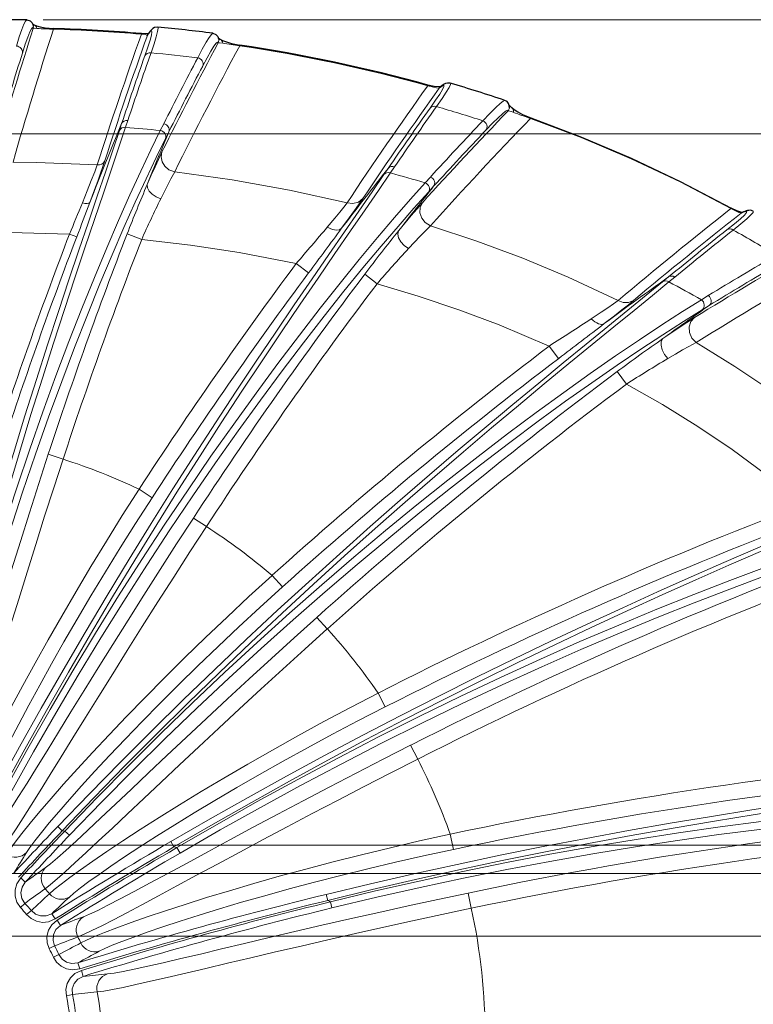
# Model space of a CAD drawing. Header units: millimetres. Extents: x 0 to 594, y 0 to 840.
# Tile 18 of 33: x 296 to 343, y 376 to 439. Entities that reach past the tile are written whole.
import ezdxf

# ---------------------------------------------------------------- set-up
doc = ezdxf.new("R2010")
doc.units = ezdxf.units.MM
doc.styles.add('Default', font='txt')
doc.dimstyles.new('ISO', dxfattribs={"dimtxt": 3.5, "dimasz": 4.375, "dimexe": 2.1, "dimexo": 1.05, "dimgap": 1.75, "dimtad": 1, "dimdsep": 46, "dimtxsty": 'Default', "dimblk": 'CLOSED', "dimcen": 0.09, "dimclrt": 13, "dimadec": 0, "dimazin": 0, "dimtfac": 0.4, "dimtdec": 3, "dimtofl": 0, "dimtmove": 0, "dimatfit": 3, "dimldrblk": 'CLOSED', "dimfxl": 0, "dimtolj": 1, "dimarcsym": 0})

# ---------------------------------------------------------------- blocks, each defined once
blk = doc.blocks.new('_CLOSED')
at = {"color": 0, "linetype": 'ByBlock', "lineweight": -2}
for p, q in [((-1, 0.166667), (0, 0)), ((-1, 0.166667), (-1, -0.166667)), ((0, 0), (-1, -0.166667)), ((0, 0), (-1, 0))]:
    blk.add_line(p, q, dxfattribs=at)
blk = doc.blocks.new('*D10')
at = {"color": 0, "linetype": 'Continuous', "lineweight": -2}
for p, q in [((277.761, 386.45), (494.884, 386.45)), ((492.784, 382.075), (492.784, 366.154)), ((277.761, 361.779), (494.884, 361.779))]:
    blk.add_line(p, q, dxfattribs=at)
at = {"layer": 'Defpoints', "color": 0}
for p in [(276.711, 386.45), (276.711, 361.779), (492.784, 361.779)]:
    blk.add_point(p, dxfattribs=at)
at = {"color": 0, "lineweight": -2, "xscale": 4.375, "yscale": 4.375, "zscale": 4.375}
for p, rotation in [((492.784, 386.45), 90.00000000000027), ((492.784, 361.779), 270.0000000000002)]:
    blk.add_blockref('_CLOSED', p, dxfattribs=dict(at, rotation=rotation))
at = {"color": 0, "lineweight": 0, "insert": (489.284, 374.114), "char_height": 3.5, "attachment_point": 5, "rotation": 90, "style": 'Default'}
blk.add_mtext('\\A1;24.7', dxfattribs=at)
blk = doc.blocks.new('*D11')
at = {"color": 0, "linetype": 'Continuous', "lineweight": -2}
for p, q in [((248.023, 380.614), (459.407, 380.614)), ((457.307, 376.239), (457.307, 371.989)), ((248.023, 367.614), (459.407, 367.614))]:
    blk.add_line(p, q, dxfattribs=at)
at = {"layer": 'Defpoints', "color": 0}
for p in [(246.973, 380.614), (246.973, 367.614), (457.307, 367.614)]:
    blk.add_point(p, dxfattribs=at)
at = {"color": 0, "lineweight": -2, "xscale": 4.375, "yscale": 4.375, "zscale": 4.375}
for p, rotation in [((457.307, 380.614), 90), ((457.307, 367.614), 270)]:
    blk.add_blockref('_CLOSED', p, dxfattribs=dict(at, rotation=rotation))
at = {"color": 0, "lineweight": 0, "insert": (453.807, 374.114), "char_height": 3.5, "attachment_point": 5, "rotation": 90, "style": 'Default'}
blk.add_mtext('\\A1;13', dxfattribs=at)
blk = doc.blocks.new('*D12')
at = {"color": 0, "linetype": 'Continuous', "lineweight": -2}
for p, q in [((248.023, 384.614), (477.145, 384.614)), ((475.045, 380.239), (475.045, 367.989)), ((248.023, 363.614), (477.145, 363.614))]:
    blk.add_line(p, q, dxfattribs=at)
at = {"layer": 'Defpoints', "color": 0}
for p in [(246.973, 384.614), (246.973, 363.614), (475.045, 363.614)]:
    blk.add_point(p, dxfattribs=at)
at = {"color": 0, "lineweight": -2, "xscale": 4.375, "yscale": 4.375, "zscale": 4.375}
for p, rotation in [((475.045, 384.614), 90), ((475.045, 363.614), 270)]:
    blk.add_blockref('_CLOSED', p, dxfattribs=dict(at, rotation=rotation))
at = {"color": 0, "lineweight": 0, "insert": (471.545, 374.114), "char_height": 3.5, "attachment_point": 5, "rotation": 90, "style": 'Default'}
blk.add_mtext('\\A1;21', dxfattribs=at)
blk = doc.blocks.new('*D14')
at = {"color": 0, "linetype": 'Continuous', "lineweight": -2}
for p, q in [((248.011, 432.071), (512.555, 432.071)), ((510.455, 320.533), (510.455, 427.696)), ((248.011, 316.158), (512.555, 316.158))]:
    blk.add_line(p, q, dxfattribs=at)
at = {"layer": 'Defpoints', "color": 0}
for p in [(246.961, 432.071), (510.455, 432.071), (246.961, 316.158)]:
    blk.add_point(p, dxfattribs=at)
at = {"color": 0, "lineweight": -2, "xscale": 4.375, "yscale": 4.375, "zscale": 4.375}
for p, rotation in [((510.455, 432.071), 90.00003193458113), ((510.455, 316.158), 270.0000319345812)]:
    blk.add_blockref('_CLOSED', p, dxfattribs=dict(at, rotation=rotation))
at = {"color": 0, "lineweight": 0, "insert": (506.955, 374.114), "char_height": 3.5, "attachment_point": 5, "rotation": 90.00003, "style": 'Default'}
blk.add_mtext('\\A1;115.9', dxfattribs=at)
blk = doc.blocks.new('*D15')
at = {"color": 0, "linetype": 'Continuous', "lineweight": -2}
for p, q in [((297.521, 439.393), (541.681, 439.393)), ((539.581, 435.018), (539.581, 313.21)), ((297.521, 308.835), (541.681, 308.835))]:
    blk.add_line(p, q, dxfattribs=at)
at = {"layer": 'Defpoints', "color": 0}
for p in [(296.471, 439.393), (296.471, 308.835), (539.581, 308.835)]:
    blk.add_point(p, dxfattribs=at)
at = {"color": 0, "lineweight": -2, "xscale": 4.375, "yscale": 4.375, "zscale": 4.375}
for p, rotation in [((539.581, 439.393), 89.99998800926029), ((539.581, 308.835), 269.9999880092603)]:
    blk.add_blockref('_CLOSED', p, dxfattribs=dict(at, rotation=rotation))
at = {"color": 0, "lineweight": 0, "insert": (536.081, 374.114), "char_height": 3.5, "attachment_point": 5, "rotation": 89.99999, "style": 'Default'}
blk.add_mtext('\\A1;130.6', dxfattribs=at)
blk = doc.blocks.new('b', base_point=(70.359, 265.815))
at = {"color": 0, "linetype": 'Continuous', "lineweight": 30}
for p, q in [((296.898, 438.996), (296.898, 438.997)), ((304.252, 438.454), (304.288, 438.509))]:
    blk.add_line(p, q, dxfattribs=at)
at = {"color": 0, "linetype": 'Continuous', "lineweight": 0}
for p, q in [((298.194, 438.802), (298.195, 438.839)), ((303.84, 438.472), (303.843, 438.509)), ((304.218, 438.392), (304.255, 438.447)), ((310.147, 437.732), (310.153, 437.77)), ((322.228, 435.167), (322.238, 435.203)), ((322.961, 435.019), (322.967, 435.02)), ((302.57, 432.736), (302.422, 432.291)), ((302.969, 432.944), (302.821, 432.5)), ((328.821, 433.071), (328.834, 433.107)), ((305.053, 432.293), (305.272, 432.728)), ((305.384, 431.779), (305.603, 432.213)), ((319.685, 429.864), (319.413, 429.466)), ((320.093, 429.966), (319.821, 429.568)), ((322.052, 428.937), (322.394, 429.31)), ((322.262, 428.341), (322.603, 428.713)), ((341.693, 427.289), (341.711, 427.322)), ((342.353, 426.992), (342.356, 426.993)), ((299.684, 425.466), (299.218, 425.645)), ((303.856, 425.307), (302.924, 425.669)), ((314.577, 423.16), (313.775, 423.757)), ((318.972, 422.467), (318.175, 423.07)), ((337.688, 422.9), (337.306, 422.586)), ((338.09, 422.894), (337.708, 422.581)), ((339.794, 421.436), (340.238, 421.706)), ((339.846, 420.794), (340.288, 421.065)), ((330.63, 417.671), (330.026, 418.467)), ((334.978, 416.022), (334.381, 416.823)), ((297.86, 411.521), (298.81, 411.21)), ((303.689, 409.282), (304.526, 408.737)), ((307.173, 407.427), (308.01, 406.88)), ((312.224, 403.754), (312.892, 403.011)), ((315.109, 401.06), (315.776, 400.316)), ((319.038, 396.205), (319.491, 395.314)), ((321.127, 392.855), (321.579, 391.964)), ((298.465, 387.64), (298.754, 387.363)), ((298.754, 387.363), (298.925, 387.351)), ((299.213, 387.074), (298.925, 387.351)), ((305.728, 386.671), (305.929, 386.326)), ((323.665, 387.147), (323.871, 386.17)), ((305.929, 386.326), (306.119, 386.284)), ((306.32, 385.938), (306.119, 386.284)), ((296.091, 384.348), (296.384, 384.075)), ((315.703, 383.286), (315.798, 382.897)), ((315.798, 382.897), (315.98, 382.806)), ((324.815, 383.371), (325.02, 382.393)), ((296.071, 382.444), (296.361, 382.71)), ((296.468, 381.989), (296.771, 382.24)), ((316.074, 382.417), (315.98, 382.805)), ((298.297, 381.707), (298.085, 382.046)), ((298.431, 381.635), (298.643, 381.296)), ((297.918, 379.802), (298.268, 379.983)), ((298.184, 379.258), (298.542, 379.422)), ((299.879, 378.512), (299.761, 378.894)), ((299.988, 378.408), (300.106, 378.025)), ((299.019, 376.77), (299.403, 376.855))]:
    blk.add_line(p, q, dxfattribs=at)
for points in [[(295.808, 437.714), (295.995, 438.303), (296.157, 438.769), (296.29, 439.108), (296.394, 439.316), (296.471, 439.393)], [(296.194, 437.26), (296.38, 437.834), (296.54, 438.288), (296.673, 438.619), (296.776, 438.822), (296.849, 438.898), (296.892, 438.833)], [(296.892, 438.833), (296.947, 438.851), (297.133, 438.845)], [(304.218, 438.392), (304.186, 438.419), (304.082, 438.447), (303.84, 438.472)], [(304.055, 437.076), (304.248, 437.642), (304.39, 438.091), (304.477, 438.417), (304.508, 438.619), (304.484, 438.694), (304.403, 438.643), (304.255, 438.447)], [(304.455, 437.278), (304.649, 437.855), (304.791, 438.312), (304.88, 438.646), (304.912, 438.852), (304.884, 438.931)], [(307.453, 436.954), (307.749, 437.513), (307.996, 437.954), (308.193, 438.272), (308.335, 438.465), (308.426, 438.53)], [(307.774, 436.434), (308.061, 436.967), (308.302, 437.39), (308.495, 437.7), (308.637, 437.894), (308.728, 437.97), (308.766, 437.915)], [(308.766, 437.915), (308.847, 437.93), (309.056, 437.9)], [(322.788, 433.829), (323.142, 434.345), (323.411, 434.756), (323.591, 435.058), (323.679, 435.25), (323.671, 435.329)], [(322.961, 435.019), (322.904, 435.021), (322.789, 435.039), (322.595, 435.079), (322.228, 435.167)], [(322.378, 433.735), (322.726, 434.234), (322.991, 434.634), (323.169, 434.93), (323.257, 435.118), (323.255, 435.198), (323.163, 435.169), (322.967, 435.02)], [(325.764, 432.917), (326.216, 433.392), (326.588, 433.764), (326.874, 434.028), (327.071, 434.183), (327.179, 434.225)], [(325.96, 432.317), (326.385, 432.757), (326.739, 433.108), (327.018, 433.365), (327.218, 433.526), (327.337, 433.59), (327.373, 433.545)], [(327.373, 433.545), (327.421, 433.553), (327.496, 433.541), (327.728, 433.461)], [(328.821, 433.071), (332.074, 431.836), (335.277, 430.478), (338.425, 428.996), (341.693, 427.289)], [(302.422, 432.291), (302.001, 431.029), (301.526, 429.625), (301.002, 428.085), (300.433, 426.415), (299.825, 424.619), (299.182, 422.704), (298.51, 420.677), (297.812, 418.544), (297.095, 416.312), (296.363, 413.988), (295.62, 411.579), (294.872, 409.094), (294.123, 406.539), (293.377, 403.922), (292.638, 401.251), (291.909, 398.534), (291.194, 395.779), (290.497, 392.995), (289.819, 390.189), (289.149, 387.308)], [(302.821, 432.5), (302.398, 431.229), (301.921, 429.815), (301.396, 428.265), (300.826, 426.582), (300.216, 424.774), (299.571, 422.846), (298.897, 420.805), (298.198, 418.657), (297.479, 416.409), (296.745, 414.07), (296.002, 411.644), (295.253, 409.142), (294.503, 406.569), (293.757, 403.934), (293.017, 401.245), (292.289, 398.51), (291.575, 395.737), (290.879, 392.934), (290.203, 390.109), (289.539, 387.219)], [(305.053, 432.293), (304.447, 431.058), (303.794, 429.682), (303.101, 428.17), (302.37, 426.527), (301.608, 424.758), (300.82, 422.87), (300.011, 420.868), (299.186, 418.759), (298.35, 416.548), (297.509, 414.243), (296.667, 411.851), (295.829, 409.379), (295, 406.834), (294.184, 404.223), (293.385, 401.555), (292.607, 398.837), (291.853, 396.077), (291.126, 393.284), (290.43, 390.465), (289.747, 387.54)], [(305.384, 431.779), (304.782, 430.556), (304.134, 429.194), (303.444, 427.697), (302.718, 426.07), (301.96, 424.319), (301.177, 422.449), (300.372, 420.467), (299.551, 418.378), (298.72, 416.189), (297.883, 413.907), (297.045, 411.539), (296.211, 409.091), (295.385, 406.57), (294.572, 403.985), (293.775, 401.343), (292.999, 398.651), (292.246, 395.918), (291.52, 393.152), (290.824, 390.36), (290.137, 387.448)], [(304.212, 428.828), (304.472, 429.427), (304.711, 429.965), (304.925, 430.432), (305.158, 430.917)], [(305.158, 430.917), (305.103, 430.607), (305.166, 430.287), (305.341, 429.998), (305.609, 429.775), (305.977, 429.636)], [(295.593, 430.274), (297.107, 430.252), (300.997, 430.085)], [(301.489, 430.349), (301.37, 429.994), (301.217, 429.557), (301.034, 429.048), (300.824, 428.479), (300.524, 427.675)], [(300.997, 430.085), (300.837, 429.643), (300.62, 429.08), (300.355, 428.414), (300.047, 427.653)], [(305.08, 427.914), (305.317, 428.39), (305.536, 428.819), (305.734, 429.195), (305.977, 429.636)], [(305.977, 429.636), (309.668, 429.13), (313.339, 428.475), (317.047, 427.656)], [(319.413, 429.466), (318.654, 428.358), (317.807, 427.129), (316.877, 425.786), (315.871, 424.331), (314.795, 422.769), (313.655, 421.106), (312.46, 419.347), (311.214, 417.497), (309.925, 415.561), (308.6, 413.545), (307.244, 411.455), (305.864, 409.296), (304.466, 407.075), (303.057, 404.796), (301.64, 402.467), (300.221, 400.092), (298.806, 397.678), (297.399, 395.231), (296.003, 392.755), (294.623, 390.257), (293.224, 387.671)], [(319.821, 429.568), (319.059, 428.452), (318.208, 427.215), (317.274, 425.861), (316.264, 424.395), (315.183, 422.823), (314.04, 421.147), (312.839, 419.375), (311.589, 417.512), (310.296, 415.562), (308.966, 413.531), (307.607, 411.426), (306.223, 409.252), (304.822, 407.014), (303.409, 404.719), (301.99, 402.373), (300.569, 399.982), (299.152, 397.551), (297.744, 395.086), (296.348, 392.593), (294.969, 390.078), (293.576, 387.483)], [(322.052, 428.937), (321.112, 427.887), (320.09, 426.715), (318.992, 425.426), (317.826, 424.021), (316.597, 422.508), (315.314, 420.889), (313.981, 419.17), (312.608, 417.355), (311.199, 415.451), (309.762, 413.461), (308.304, 411.391), (306.83, 409.248), (305.347, 407.036), (303.86, 404.762), (302.376, 402.43), (300.898, 400.048), (299.432, 397.621), (297.984, 395.154), (296.555, 392.654), (295.152, 390.127), (293.728, 387.486)], [(322.262, 428.341), (321.329, 427.302), (320.314, 426.142), (319.224, 424.866), (318.065, 423.476), (316.845, 421.978), (315.57, 420.376), (314.247, 418.675), (312.882, 416.879), (311.482, 414.994), (310.054, 413.024), (308.605, 410.976), (307.139, 408.855), (305.664, 406.666), (304.185, 404.414), (302.707, 402.106), (301.236, 399.748), (299.777, 397.345), (298.333, 394.903), (296.909, 392.428), (295.509, 389.925), (294.08, 387.298)], [(305.08, 427.914), (304.785, 428.041), (304.525, 428.211), (304.33, 428.406), (304.219, 428.606), (304.212, 428.828)], [(318.05, 427.923), (317.815, 427.581), (317.521, 427.164), (317.176, 426.684), (316.691, 426.019)], [(317.047, 427.656), (317.42, 427.609), (317.769, 427.7), (318.05, 427.923)], [(317.047, 427.656), (316.835, 427.385), (316.571, 427.056), (316.261, 426.679), (315.774, 426.096)], [(320.348, 425.849), (320.776, 426.372), (321.167, 426.842), (321.515, 427.25), (321.88, 427.664)], [(321.88, 427.664), (321.738, 427.364), (321.722, 427.021), (321.835, 426.681), (322.061, 426.391), (322.396, 426.178)], [(341.437, 425.923), (341.925, 426.316), (342.301, 426.633), (342.558, 426.871), (342.695, 427.028), (342.708, 427.101), (342.598, 427.091), (342.356, 426.993)], [(342.353, 426.992), (342.305, 427.003), (342.202, 427.044), (342.026, 427.124), (341.693, 427.289)], [(341.841, 425.91), (342.335, 426.313), (342.716, 426.638), (342.978, 426.882), (343.116, 427.043), (343.129, 427.118)], [(316.691, 426.019), (316.554, 425.93), (316.355, 425.906), (316.115, 425.948), (315.774, 426.096)], [(320.981, 424.715), (320.719, 424.919), (320.501, 425.16), (320.355, 425.408), (320.297, 425.637), (320.348, 425.849)], [(320.981, 424.715), (321.363, 425.123), (321.713, 425.491), (322.026, 425.813), (322.396, 426.178)], [(322.396, 426.178), (325.379, 425.193), (328.327, 424.096), (331.236, 422.888), (334.456, 421.391)], [(294.373, 425.743), (295.411, 425.744), (299.218, 425.645)], [(303.856, 425.307), (306.995, 424.941), (310.119, 424.463), (313.775, 423.757)], [(337.307, 422.587), (336.252, 421.722), (335.078, 420.767), (333.793, 419.724), (332.404, 418.595), (330.919, 417.383), (329.347, 416.092), (327.694, 414.726), (325.971, 413.288), (324.185, 411.78), (322.344, 410.208), (320.456, 408.575), (318.529, 406.885), (316.569, 405.141), (314.585, 403.348), (312.582, 401.51), (310.567, 399.631), (308.546, 397.714), (306.524, 395.764), (304.505, 393.783), (302.496, 391.776), (300.498, 389.745), (298.465, 387.64)], [(337.709, 422.582), (336.649, 421.711), (335.469, 420.748), (334.177, 419.696), (332.781, 418.558), (331.289, 417.337), (329.709, 416.036), (328.05, 414.658), (326.319, 413.208), (324.525, 411.689), (322.676, 410.104), (320.781, 408.457), (318.847, 406.753), (316.88, 404.996), (314.89, 403.188), (312.881, 401.336), (310.861, 399.441), (308.836, 397.509), (306.81, 395.543), (304.789, 393.547), (302.778, 391.524), (300.78, 389.478), (298.754, 387.363)], [(318.972, 422.467), (321.612, 421.675), (324.224, 420.795), (326.805, 419.826), (330.026, 418.467)], [(339.794, 421.436), (338.577, 420.674), (337.247, 419.818), (335.813, 418.87), (334.281, 417.831), (332.66, 416.704), (330.958, 415.493), (329.184, 414.2), (327.346, 412.829), (325.452, 411.382), (323.51, 409.863), (321.528, 408.276), (319.513, 406.624), (317.473, 404.912), (315.415, 403.143), (313.345, 401.321), (311.27, 399.451), (309.195, 397.535), (307.125, 395.58), (305.066, 393.587), (303.022, 391.561), (300.997, 389.506), (298.925, 387.351)], [(334.456, 421.391), (334.16, 421.18), (333.793, 420.928), (333.365, 420.64), (332.725, 420.215)], [(335.443, 421.395), (335.108, 421.12), (334.692, 420.789), (334.208, 420.41), (333.553, 419.903)], [(334.456, 421.391), (334.78, 421.266), (335.113, 421.26), (335.443, 421.395)], [(339.846, 420.794), (338.638, 420.042), (337.319, 419.195), (335.896, 418.257), (334.376, 417.23), (332.767, 416.116), (331.079, 414.919), (329.318, 413.64), (327.493, 412.284), (325.613, 410.853), (323.685, 409.351), (321.716, 407.782), (319.715, 406.149), (317.688, 404.456), (315.642, 402.706), (313.584, 400.905), (311.52, 399.055), (309.455, 397.161), (307.395, 395.226), (305.345, 393.255), (303.309, 391.251), (301.29, 389.217), (299.213, 387.074)], [(337.316, 418.94), (337.886, 419.332), (338.407, 419.684), (338.868, 419.987), (339.343, 420.288)], [(339.343, 420.288), (339.119, 420.032), (339.011, 419.695), (339.036, 419.326), (339.189, 418.979), (339.463, 418.693)], [(337.634, 417.658), (337.431, 417.93), (337.282, 418.227), (337.205, 418.512), (337.211, 418.753), (337.316, 418.94)], [(337.634, 417.658), (338.132, 417.951), (338.589, 418.214), (338.996, 418.442), (339.463, 418.693)], [(339.463, 418.693), (341.949, 417.163), (344.377, 415.53), (346.74, 413.793), (349.031, 411.95), (351.405, 409.849)], [(334.978, 416.022), (337.295, 414.711), (339.56, 413.312), (341.768, 411.826), (343.913, 410.25), (346.339, 408.292)], [(297.86, 411.521), (297.249, 409.642), (296.65, 407.772), (296.067, 405.926), (295.503, 404.116), (294.96, 402.353), (294.442, 400.651), (293.951, 399.021), (293.488, 397.474), (293.055, 396.022), (292.653, 394.675), (292.284, 393.442), (291.947, 392.332), (291.645, 391.354), (291.377, 390.514), (291.144, 389.818), (290.947, 389.272), (290.785, 388.878)], [(298.81, 411.21), (298.213, 409.372), (297.626, 407.542), (297.053, 405.733), (296.496, 403.954), (295.959, 402.218), (295.443, 400.533), (294.951, 398.912), (294.484, 397.363), (294.043, 395.897), (293.631, 394.523), (293.248, 393.249), (292.895, 392.083), (292.573, 391.034), (292.284, 390.107), (292.026, 389.308), (291.802, 388.642), (291.612, 388.115), (291.45, 387.714)], [(354.457, 410.18), (353.228, 409.659), (351.863, 409.086), (350.369, 408.461), (348.754, 407.784), (347.026, 407.057), (345.192, 406.28), (343.262, 405.453), (341.244, 404.578), (339.146, 403.656), (336.977, 402.688), (334.746, 401.676), (332.461, 400.621), (330.131, 399.525), (327.762, 398.389), (325.364, 397.217), (322.942, 396.009), (320.504, 394.768), (318.056, 393.496), (315.603, 392.195), (313.149, 390.866), (310.7, 389.511), (308.259, 388.132), (305.728, 386.671)], [(354.844, 410.058), (353.608, 409.533), (352.235, 408.955), (350.732, 408.324), (349.108, 407.642), (347.369, 406.908), (345.525, 406.124), (343.584, 405.289), (341.554, 404.406), (339.445, 403.475), (337.265, 402.498), (335.023, 401.476), (332.727, 400.411), (330.385, 399.304), (328.007, 398.157), (325.599, 396.973), (323.168, 395.753), (320.722, 394.499), (318.267, 393.214), (315.807, 391.899), (313.349, 390.557), (310.897, 389.189), (308.453, 387.796), (305.929, 386.326)], [(291.85, 387.576), (291.985, 387.965), (292.189, 388.484), (292.463, 389.129), (292.805, 389.896), (293.216, 390.78), (293.693, 391.773), (294.235, 392.869), (294.841, 394.061), (295.507, 395.339), (296.231, 396.696), (297.01, 398.122), (297.841, 399.608), (298.718, 401.143), (299.639, 402.719), (300.598, 404.325), (301.59, 405.95), (302.609, 407.586), (303.689, 409.282)], [(293.066, 388.029), (293.194, 388.401), (293.39, 388.896), (293.655, 389.511), (293.987, 390.242), (294.385, 391.083), (294.847, 392.028), (295.373, 393.072), (295.96, 394.206), (296.605, 395.423), (297.306, 396.714), (298.059, 398.072), (298.862, 399.486), (299.71, 400.948), (300.598, 402.448), (301.523, 403.978), (302.48, 405.526), (303.462, 407.085), (304.526, 408.737)], [(356.481, 408.354), (355.066, 407.959), (353.507, 407.501), (351.812, 406.98), (349.991, 406.395), (348.051, 405.747), (346.004, 405.036), (343.857, 404.263), (341.623, 403.429), (339.309, 402.534), (336.926, 401.58), (334.485, 400.568), (331.993, 399.5), (329.461, 398.379), (326.898, 397.207), (324.311, 395.986), (321.71, 394.718), (319.1, 393.407), (316.488, 392.055), (313.88, 390.665), (311.281, 389.239), (308.696, 387.779), (306.119, 386.284)], [(356.345, 407.73), (354.942, 407.34), (353.397, 406.887), (351.717, 406.373), (349.912, 405.795), (347.989, 405.156), (345.959, 404.454), (343.831, 403.691), (341.615, 402.867), (339.321, 401.983), (336.958, 401.041), (334.535, 400.043), (332.063, 398.989), (329.55, 397.883), (327.004, 396.726), (324.435, 395.521), (321.85, 394.271), (319.256, 392.977), (316.658, 391.643), (314.063, 390.271), (311.476, 388.863), (308.9, 387.422), (306.32, 385.938)], [(307.173, 407.427), (306.096, 405.77), (305.034, 404.119), (303.993, 402.487), (302.979, 400.884), (301.999, 399.322), (301.058, 397.812), (300.161, 396.365), (299.314, 394.991), (298.52, 393.7), (297.783, 392.503), (297.107, 391.408), (296.495, 390.423), (295.95, 389.556), (295.474, 388.814), (295.068, 388.202), (294.736, 387.725), (294.478, 387.387)], [(308.01, 406.88), (306.957, 405.26), (305.917, 403.645), (304.895, 402.045), (303.897, 400.471), (302.928, 398.933), (301.994, 397.439), (301.099, 396.001), (300.247, 394.626), (299.442, 393.323), (298.688, 392.103), (297.989, 390.971), (297.346, 389.937), (296.763, 389.006), (296.243, 388.186), (295.788, 387.481), (295.399, 386.896), (295.079, 386.436), (294.819, 386.091)], [(295.171, 385.853), (295.401, 386.194), (295.733, 386.642), (296.164, 387.194), (296.694, 387.847), (297.319, 388.594), (298.037, 389.43), (298.845, 390.348), (299.738, 391.343), (300.712, 392.405), (301.763, 393.528), (302.885, 394.704), (304.071, 395.924), (305.317, 397.18), (306.614, 398.463), (307.956, 399.766), (309.335, 401.08), (310.743, 402.396), (312.224, 403.754)], [(296.463, 385.976), (296.683, 386.302), (297, 386.729), (297.415, 387.255), (297.925, 387.875), (298.527, 388.584), (299.218, 389.378), (299.996, 390.249), (300.857, 391.193), (301.795, 392.201), (302.806, 393.267), (303.885, 394.383), (305.026, 395.542), (306.224, 396.734), (307.47, 397.954), (308.76, 399.192), (310.084, 400.44), (311.437, 401.691), (312.892, 403.011)], [(315.109, 401.06), (313.641, 399.739), (312.187, 398.419), (310.759, 397.112), (309.365, 395.827), (308.014, 394.572), (306.714, 393.356), (305.473, 392.191), (304.299, 391.083), (303.198, 390.042), (302.176, 389.076), (301.24, 388.193), (300.394, 387.4), (299.643, 386.704), (298.991, 386.11), (298.441, 385.624), (297.997, 385.249), (297.66, 384.99)], [(315.776, 400.316), (314.34, 399.023), (312.917, 397.732), (311.516, 396.452), (310.145, 395.19), (308.811, 393.955), (307.522, 392.754), (306.285, 391.596), (305.106, 390.488), (303.991, 389.439), (302.947, 388.455), (301.979, 387.543), (301.09, 386.71), (300.287, 385.962), (299.572, 385.304), (298.949, 384.741), (298.423, 384.277), (297.994, 383.915), (297.654, 383.649)], [(297.933, 383.328), (298.243, 383.597), (298.68, 383.944), (299.239, 384.366), (299.92, 384.859), (300.717, 385.419), (301.627, 386.041), (302.645, 386.719), (303.765, 387.448), (304.981, 388.222), (306.287, 389.035), (307.674, 389.88), (309.136, 390.751), (310.664, 391.642), (312.249, 392.546), (313.883, 393.457), (315.555, 394.369), (317.255, 395.276), (319.038, 396.205)], [(299.213, 383.112), (299.509, 383.37), (299.927, 383.701), (300.463, 384.101), (301.116, 384.568), (301.881, 385.097), (302.755, 385.684), (303.732, 386.325), (304.807, 387.014), (305.974, 387.745), (307.227, 388.513), (308.558, 389.311), (309.96, 390.135), (311.425, 390.977), (312.945, 391.832), (314.51, 392.694), (316.113, 393.557), (317.743, 394.415), (319.491, 395.314)], [(321.127, 392.855), (319.366, 391.959), (317.621, 391.061), (315.903, 390.168), (314.224, 389.287), (312.594, 388.424), (311.024, 387.587), (309.524, 386.782), (308.103, 386.016), (306.769, 385.295), (305.533, 384.627), (304.4, 384.016), (303.377, 383.469), (302.472, 382.991), (301.688, 382.586), (301.031, 382.259), (300.506, 382.012), (300.113, 381.849)], [(321.579, 391.964), (319.856, 391.087), (318.148, 390.208), (316.463, 389.334), (314.812, 388.47), (313.204, 387.622), (311.648, 386.796), (310.153, 385.998), (308.728, 385.233), (307.38, 384.508), (306.117, 383.828), (304.945, 383.198), (303.871, 382.623), (302.901, 382.109), (302.041, 381.658), (301.294, 381.275), (300.665, 380.963), (300.157, 380.725), (299.76, 380.556)], [(366.906, 391.818), (365.601, 391.657), (364.149, 391.484), (362.555, 391.297), (360.826, 391.094), (358.969, 390.874), (356.99, 390.634), (354.899, 390.373), (352.702, 390.09), (350.409, 389.782), (348.027, 389.449), (345.566, 389.09), (343.034, 388.703), (340.442, 388.289), (337.797, 387.846), (335.109, 387.375), (332.388, 386.875), (329.641, 386.347), (326.877, 385.792), (324.103, 385.209), (321.324, 384.6), (318.545, 383.964), (315.703, 383.286)], [(367.264, 391.553), (365.95, 391.392), (364.489, 391.217), (362.885, 391.028), (361.146, 390.823), (359.277, 390.601), (357.286, 390.359), (355.182, 390.096), (352.972, 389.81), (350.665, 389.499), (348.269, 389.163), (345.794, 388.8), (343.247, 388.408), (340.64, 387.989), (337.981, 387.54), (335.28, 387.062), (332.545, 386.555), (329.787, 386.018), (327.012, 385.453), (324.228, 384.86), (321.442, 384.239), (318.659, 383.592), (315.798, 382.897)], [(368.053, 389.443), (366.695, 389.46), (365.191, 389.458), (363.547, 389.436), (361.769, 389.391), (359.864, 389.321), (357.84, 389.223), (355.704, 389.096), (353.464, 388.937), (351.128, 388.745), (348.705, 388.517), (346.203, 388.253), (343.632, 387.951), (341.002, 387.61), (338.32, 387.23), (335.598, 386.811), (332.843, 386.352), (330.066, 385.855), (327.273, 385.321), (324.473, 384.75), (321.672, 384.143), (318.874, 383.504), (315.98, 382.805)], [(367.731, 388.924), (366.385, 388.942), (364.895, 388.94), (363.266, 388.919), (361.504, 388.875), (359.617, 388.806), (357.611, 388.71), (355.494, 388.585), (353.274, 388.428), (350.959, 388.238), (348.557, 388.014), (346.078, 387.754), (343.529, 387.457), (340.921, 387.122), (338.262, 386.748), (335.562, 386.337), (332.829, 385.887), (330.071, 385.4), (327.298, 384.876), (324.516, 384.317), (321.73, 383.724), (318.946, 383.098), (316.074, 382.417)], [(299.946, 380.172), (300.316, 380.352), (300.827, 380.575), (301.477, 380.837), (302.262, 381.137), (303.177, 381.472), (304.216, 381.837), (305.375, 382.228), (306.646, 382.642), (308.021, 383.075), (309.492, 383.522), (311.051, 383.98), (312.689, 384.443), (314.395, 384.908), (316.161, 385.371), (317.974, 385.828), (319.825, 386.276), (321.703, 386.712), (323.665, 387.147)], [(301.127, 379.632), (301.48, 379.805), (301.969, 380.016), (302.59, 380.264), (303.342, 380.546), (304.218, 380.859), (305.214, 381.2), (306.323, 381.566), (307.54, 381.953), (308.856, 382.357), (310.265, 382.775), (311.758, 383.202), (313.325, 383.634), (314.958, 384.069), (316.647, 384.501), (318.383, 384.928), (320.154, 385.347), (321.951, 385.754), (323.871, 386.17)], [(296.071, 382.444), (295.844, 382.78), (295.725, 383.167), (295.722, 383.572), (295.834, 383.961), (296.091, 384.348)], [(296.361, 382.71), (296.169, 383.02), (296.104, 383.38), (296.173, 383.741), (296.384, 384.075)], [(324.815, 383.371), (322.882, 382.961), (320.964, 382.546), (319.073, 382.128), (317.223, 381.711), (315.426, 381.3), (313.692, 380.898), (312.035, 380.508), (310.464, 380.136), (308.99, 379.785), (307.622, 379.459), (306.37, 379.163), (305.24, 378.899), (304.242, 378.672), (303.38, 378.484), (302.661, 378.337), (302.09, 378.235), (301.668, 378.179)], [(296.771, 382.24), (297.037, 382.016), (297.366, 381.899), (297.717, 381.902), (298.085, 382.046)], [(325.02, 382.393), (323.13, 381.992), (321.252, 381.586), (319.399, 381.177), (317.58, 380.77), (315.807, 380.367), (314.091, 379.972), (312.44, 379.588), (310.866, 379.218), (309.376, 378.866), (307.979, 378.536), (306.685, 378.231), (305.499, 377.954), (304.429, 377.708), (303.481, 377.496), (302.66, 377.319), (301.972, 377.181), (301.42, 377.082), (300.992, 377.022)], [(296.468, 381.989), (296.754, 381.728), (297.102, 381.557), (297.483, 381.489), (297.869, 381.527), (298.297, 381.707)], [(297.918, 379.802), (297.787, 380.185), (297.772, 380.589), (297.873, 380.981), (298.083, 381.328), (298.431, 381.635)], [(298.268, 379.983), (298.163, 380.333), (298.193, 380.697), (298.353, 381.027), (298.643, 381.296)], [(298.184, 379.258), (298.394, 378.932), (298.686, 378.677), (299.036, 378.512), (299.419, 378.449), (299.879, 378.512)], [(298.542, 379.422), (298.742, 379.137), (299.029, 378.938), (299.369, 378.851), (299.761, 378.894)], [(299.019, 376.77), (298.99, 377.174), (299.081, 377.569), (299.281, 377.921), (299.572, 378.201), (299.988, 378.408)], [(299.403, 376.855), (299.392, 377.219), (299.516, 377.563), (299.756, 377.841), (300.106, 378.025)]]:
    blk.add_lwpolyline(points, dxfattribs=at)
at = {"color": 0, "linetype": 'Continuous', "lineweight": 30}
for points in [[(296.471, 439.393), (296.688, 439.33), (296.821, 439.201), (296.875, 439.089), (296.898, 438.996)], [(296.947, 439.079), (297.102, 439.016), (297.339, 438.948), (297.669, 438.886), (298.195, 438.839)], [(304.297, 438.521), (304.142, 438.502), (303.843, 438.509)], [(304.884, 438.931), (304.683, 438.902), (304.57, 438.839), (304.5, 438.779), (304.446, 438.72), (304.395, 438.658), (304.344, 438.59), (304.288, 438.509)], [(308.426, 438.53), (308.613, 438.458), (308.736, 438.325), (308.785, 438.205), (308.801, 438.096)], [(308.892, 438.164), (309.054, 438.079), (309.292, 437.982), (309.62, 437.88), (310.153, 437.77)], [(323.671, 435.329), (323.482, 435.341), (323.366, 435.309), (323.287, 435.27), (323.221, 435.23), (323.157, 435.184), (323.091, 435.133), (323.015, 435.069)], [(323.044, 435.094), (322.912, 435.086), (322.638, 435.113), (322.238, 435.203)], [(327.614, 433.765), (327.773, 433.642), (328.002, 433.495), (328.312, 433.328), (328.834, 433.107)], [(328.834, 433.107), (332.088, 431.871), (335.293, 430.512), (338.442, 429.029), (341.711, 427.322)], [(342.441, 427.039), (342.318, 427.061), (342.069, 427.148), (341.711, 427.322)], [(343.129, 427.118), (342.948, 427.174), (342.831, 427.171), (342.745, 427.154), (342.668, 427.131), (342.59, 427.102), (342.507, 427.068), (342.412, 427.025)]]:
    blk.add_lwpolyline(points, dxfattribs=at)
for centre, radius, start, end in [((294.958, 335.296), 104.108, 89.16729, 91.26322), ((297.406, 440.015), 1.042, 238.40944, 243.86852), ((294.978, 335.341), 103.548, 85.08883, 88.21951), ((295.048, 336.153), 103.248, 82.55503, 84.53309), ((309.553, 439.257), 1.277, 232.34756, 238.85477), ((295.507, 339.064), 99.786, 74.46145, 81.56013), ((296.659, 343.274), 95.936, 71.4497, 73.64633), ((327.038, 433.818), 0.431, 350.34623, 70.83717), ((328.691, 435.03), 1.662, 222.0503, 229.59291)]:
    blk.add_arc(centre, radius, start, end, dxfattribs=at)
at = {"color": 0, "linetype": 'Continuous', "lineweight": 0}
for centre, radius, start, end in [((561.847, 353.94), 278.222, 162.23417, 163.83705), ((560.73, 354.061), 275.873, 162.11114, 163.96292), ((298.261, 453.648), 14.846, 265.64355, 269.74361), ((294.978, 335.341), 103.511, 85.08883, 88.21951), ((566.71, 344.714), 279.091, 160.3703, 162.18837), ((567.153, 344.701), 279.128, 160.38744, 162.13087), ((553.308, 307.415), 277.184, 151.91329, 153.54071), ((312.061, 453.877), 16.258, 259.34883, 263.23886), ((561.586, 353.992), 278.148, 162.58057, 163.53626), ((567.307, 344.739), 278.666, 160.60502, 161.547), ((295.048, 336.147), 101.567, 82.98452, 84.68563), ((551.684, 308.203), 274.076, 151.79651, 153.70051), ((295.507, 339.064), 99.749, 74.46147, 81.56012), ((566.99, 344.726), 278.682, 160.64721, 161.59029), ((553.713, 307.204), 278.35, 152.21607, 153.19499), ((552.985, 307.576), 277.006, 152.27824, 153.26004), ((549.7, 272.7), 279.534, 144.46455, 146.33492), ((551.379, 271.513), 280.903, 144.40341, 146.16453), ((323.249, 434.768), 0.382, 126.78112, 138.94739), ((551.044, 271.743), 280.231, 144.68559, 145.64967), ((551.681, 271.306), 280.724, 144.62368, 145.58511), ((525.299, 243.187), 274.611, 136.11655, 137.79572), ((296.508, 342.787), 94.759, 72.01648, 73.89902), ((327.069, 433.802), 0.398, 319.89033, 351.93259), ((334.425, 450.536), 18.342, 248.58529, 252.20959), ((560.629, 325.449), 279.473, 157.42502, 158.54432), ((525.701, 242.719), 275.953, 136.42992, 137.45486), ((523.621, 245.039), 270.745, 136.01274, 138.00704), ((295.022, 335.91), 96.904, 84.05856, 85.38384), ((560.629, 325.449), 276.473, 157.2839, 158.04228), ((524.963, 243.539), 274.298, 136.51037, 137.53925), ((538.708, 256.274), 279.473, 141.60087, 142.59991), ((296.192, 341.722), 90.969, 73.48423, 74.94486), ((398.331, 388.634), 102.342, 156.87475, 158.7846), ((538.708, 256.274), 276.473, 141.41217, 142.16762), ((378.513, 391.855), 81.809, 153.84725, 155.86422), ((52.045, 528.921), 267.881, 337.32328, 337.78804), ((-48.632, 559.076), 373.063, 339.01369, 339.37661), ((515.718, 206.379), 281.222, 128.22976, 130.1321), ((517.626, 203.543), 283.99, 128.11052, 129.90464), ((132.83, 580.43), 239.347, 319.11208, 319.84863), ((-60.931, 703.157), 468.405, 323.29003, 323.72497), ((403.351, 358.728), 106.747, 141.03902, 142.93274), ((517.22, 204.101), 283.028, 128.39499, 129.37011), ((517.973, 202.989), 284.106, 128.31266, 129.28332), ((301.696, 354.497), 81.923, 58.43071, 60.6574), ((560.628, 325.449), 279.954, 159.02877, 161.92264), ((560.628, 325.449), 279.454, 159.02877, 161.92264), ((560.626, 325.45), 276.503, 158.74912, 161.86347), ((560.626, 325.45), 275.503, 158.74913, 161.86347), ((388.177, 362.64), 91.479, 137.26833, 139.157), ((481.726, 189.411), 271.251, 119.93587, 121.66239), ((482.011, 188.659), 272.783, 120.25106, 121.31394), ((538.705, 256.276), 280.435, 143.32888, 146.93412), ((480.28, 192.757), 266.227, 119.86251, 121.93371), ((481.423, 190.04), 270.724, 120.35274, 121.42105), ((538.705, 256.276), 279.435, 143.32888, 146.93412), ((538.705, 256.276), 276.502, 142.89865, 146.86235), ((499.631, 195.129), 279.473, 125.41244, 126.45941), ((538.705, 256.276), 275.503, 142.89865, 146.86235), ((300.896, 353.087), 78.642, 60.35549, 62.08915), ((499.631, 195.129), 276.473, 125.19358, 125.95083), ((189.127, 639.002), 261.702, 302.57447, 303.27855), ((-9.742, 866.509), 563.302, 307.17459, 307.54858), ((400.211, 328.615), 110.065, 124.85035, 126.7342), ((499.628, 195.132), 280.435, 127.21321, 131.93308), ((499.628, 195.132), 279.435, 127.21321, 131.93308), ((388.889, 331.475), 100.273, 120.74138, 122.52375), ((499.628, 195.132), 276.502, 126.70064, 131.8614), ((499.628, 195.132), 275.503, 126.70063, 131.8614), ((286.973, 374.114), 38.938, 64.57689, 72.30154), ((446.058, 146.184), 280.436, 110.82938, 116.93225), ((286.973, 374.114), 38.938, 49.57101, 57.29763), ((446.057, 146.185), 279.436, 110.82937, 116.93226), ((446.058, 146.184), 276.504, 110.32564, 116.86068), ((446.056, 146.187), 275.501, 110.32561, 116.86071), ((286.973, 374.114), 38.938, 34.5636, 42.2918), ((381.643, 112.774), 280.433, 94.59582, 101.93174), ((286.973, 374.114), 38.938, 19.55515, 27.28444), ((381.644, 112.769), 279.438, 94.59589, 101.93167), ((381.644, 112.767), 276.508, 94.24848, 101.86021), ((499.629, 195.13), 278.437, 136.25945, 137.10389), ((499.629, 195.13), 278.037, 136.25945, 137.10389), ((499.629, 195.13), 277.905, 136.23698, 137.08827), ((381.643, 112.774), 275.501, 94.24839, 101.86031), ((499.629, 195.13), 277.505, 136.23698, 137.08827), ((446.058, 146.183), 278.437, 120.26463, 122.10299), ((446.058, 146.184), 278.037, 120.26463, 122.10299), ((446.058, 146.184), 277.905, 120.23518, 122.08756), ((551.273, 228.194), 299.705, 148.23348, 148.53019), ((446.058, 146.183), 277.505, 120.23517, 122.08756), ((461.316, 155.171), 282.134, 125.45499, 125.77386), ((431.48, 198.219), 228.679, 125.81825, 126.21859), ((286.973, 374.114), 14.318, 40.0511, 41.7559), ((566.88, 94.843), 394.406, 132.99267, 133.22385), ((504.541, 164.707), 299.767, 133.23239, 133.52905), ((381.644, 112.77), 278.437, 103.69919, 107.10234), ((381.644, 112.769), 278.037, 103.69919, 107.10234), ((286.973, 374.114), 12.335, 39.66908, 42.47492), ((286.973, 374.114), 12.729, 39.66908, 42.47492), ((381.644, 112.77), 277.905, 103.66726, 107.08715), ((381.644, 112.77), 277.505, 103.66726, 107.08715), ((286.973, 374.114), 38.938, 347.72394, 12.27606), ((398.726, 117.449), 282.191, 110.45393, 110.77272), ((381.089, 166.637), 228.858, 110.81615, 111.21617), ((286.973, 374.114), 14.318, 25.03027, 26.73826), ((286.973, 374.114), 12.335, 24.64594, 27.45533), ((286.973, 374.114), 12.729, 24.64594, 27.45533), ((485.353, 31.333), 395.051, 117.99053, 118.22134), ((442.963, 115.458), 299.842, 118.23151, 118.5281), ((328.491, 97.197), 282.259, 95.4531, 95.7718), ((286.973, 374.114), 12.335, 347.56769, 12.4323), ((324.197, 149.127), 229.073, 95.81407, 96.2137), ((286.973, 374.114), 12.729, 347.56769, 12.4323), ((286.973, 374.114), 14.318, 348.28244, 11.71756)]:
    blk.add_arc(centre, radius, start, end, dxfattribs=at)
for centre, major_axis, ratio, start_param, end_param in [((296.769, 438.721), (-0.178, -0.358), 0.924998, 2.319791, 3.141607), ((296.504, 438.928), (-0.394, -0.068), 0.996166, 2.731262, 3.144398), ((304.621, 438.286), (-0.332, 0.223), 0.980474, 6.276604, 6.461623), ((308.683, 437.823), (-0.21, -0.341), 0.917206, 2.280248, 3.141608), ((307.408, 436.594), (0.354, -0.186), 0.894969, 0.078316, 1.896887), ((323.275, 434.765), (-0.26, 0.304), 0.979698, 6.282856, 6.458185), ((327.351, 433.463), (-0.262, -0.302), 0.906281, 2.231867, 3.141604), ((302.792, 432.138), (0.38, -0.126), 0.901544, 1.78696, 3.060836), ((305.015, 431.933), (0.358, -0.179), 0.894979, 0.078299, 1.896758), ((319.727, 429.218), (0.331, -0.225), 0.896663, 1.873244, 3.062661), ((321.949, 428.589), (0.296, -0.269), 0.887917, 0.075921, 1.976739), ((300.059, 427.858), (0.468, -0.176), 0.393724, 4.83557, 6.245212), ((342.58, 426.663), (-0.168, 0.363), 0.977292, 6.283179, 6.448682), ((337.539, 422.261), (0.254, -0.309), 0.892592, 1.926634, 3.064077), ((339.615, 421.121), (0.209, -0.341), 0.88277, 0.074319, 2.022827)]:
    blk.add_ellipse(centre, major_axis=major_axis, ratio=ratio, start_param=start_param, end_param=end_param, dxfattribs=at)
at = {"color": 0, "linetype": 'Continuous', "lineweight": 0, "extrusion": (0, 0, -1)}
for centre, major_axis, ratio, start_param, end_param in [((304.584, 438.231), (0.332, -0.223), 0.980473, 2.963175, 3.225691), ((308.401, 438.078), (0.4, 0.017), 0.996963, 6.283173, 6.747844), ((295.805, 437.352), (-0.382, 0.12), 0.898891, 1.303549, 3.061853), ((304.421, 436.917), (-0.377, 0.133), 0.901295, 0.080641, 1.34926), ((322.687, 433.481), (-0.326, 0.231), 0.896646, 0.078895, 1.268098), ((302.939, 432.583), (-0.38, 0.126), 0.901522, 0.080749, 1.354149), ((325.652, 432.572), (-0.29, 0.275), 0.888441, 1.170013, 3.065471), ((305.234, 432.367), (-0.357, 0.18), 0.894981, 1.244859, 3.063295), ((301.026, 430.537), (-0.476, 0.153), 0.901137, 3.222173, 4.487536), ((319.998, 429.616), (-0.33, 0.226), 0.896664, 0.078934, 1.268361), ((322.29, 428.963), (-0.295, 0.27), 0.887972, 1.165389, 3.065657), ((342.578, 426.661), (0.168, -0.363), 0.977292, 2.976107, 2.984026), ((341.663, 425.594), (-0.248, 0.313), 0.893054, 0.077623, 1.220471), ((337.919, 422.574), (-0.254, 0.309), 0.892641, 0.077536, 1.215535), ((340.058, 421.392), (-0.209, 0.341), 0.88291, 1.119921, 3.067236), ((332.959, 420.707), (-0.61, 0.792), 0.500291, 3.181913, 4.463415), ((295.735, 386.66), (-0.85, 0.527), 0.984764, 3.343585, 4.766092), ((298.388, 384.305), (-0.579, 0.815), 0.984624, 4.60341, 6.081978), ((298.686, 383.961), (-0.684, 0.729), 0.984763, 3.343582, 4.766378), ((300.639, 380.999), (-0.349, 0.937), 0.984625, 4.603695, 6.081972), ((300.838, 380.589), (-0.472, 0.881), 0.984762, 3.343578, 4.766721), ((301.956, 377.222), (-0.094, 0.996), 0.984627, 4.604037, 6.081964)]:
    blk.add_ellipse(centre, major_axis=major_axis, ratio=ratio, start_param=start_param, end_param=end_param, dxfattribs=at)
at = {"color": 0, "linetype": 'Continuous', "lineweight": 0}
for base, p1, p2, angle, override, picture, middle in [((539.581, 308.835), (296.471, 439.393), (296.471, 308.835), 269.99999, {"dimjust": 0, "dimdec": 1, "dimpost": '<>', "dimse1": 0, "dimse2": 0, "dimclrt": 0, "dimtmove": 0}, '*D15', (539.581, 374.114)), ((510.455, 432.071), (246.961, 316.158), (246.961, 432.071), 90.00003, {"dimdec": 1, "dimpost": '<>', "dimclrt": 0, "dimtmove": 0}, '*D14', (510.455, 374.114)), ((492.784, 361.779), (276.711, 386.45), (276.711, 361.779), 270, {"dimjust": 0, "dimdec": 1, "dimpost": '<>', "dimse1": 0, "dimse2": 0, "dimclrt": 0, "dimtmove": 0}, '*D10', (492.784, 374.114)), ((475.045, 363.614), (246.973, 384.614), (246.973, 363.614), 270, {"dimjust": 0, "dimdec": 1, "dimpost": '<>', "dimse1": 0, "dimse2": 0, "dimclrt": 0, "dimtmove": 0}, '*D12', (475.045, 374.114)), ((457.307, 367.614), (246.973, 380.614), (246.973, 367.614), 270, {"dimjust": 0, "dimdec": 1, "dimpost": '<>', "dimse1": 0, "dimse2": 0, "dimclrt": 0, "dimtmove": 0}, '*D11', (457.307, 374.114))]:
    dim = blk.add_linear_dim(base=base, p1=p1, p2=p2, angle=angle, dimstyle='ISO', override=override, dxfattribs=at)
    dim.commit()
    dim.dimension.update_dxf_attribs({"geometry": picture, "text_midpoint": middle, "dimtype": 161})

msp = doc.modelspace()

# ---------------------------------------------------------------- block references
at = {"color": 72, "linetype": 'Continuous', "lineweight": 0}
msp.add_blockref('b', (70.359, 265.815), dxfattribs=at)

doc.saveas('drawing.dxf')
